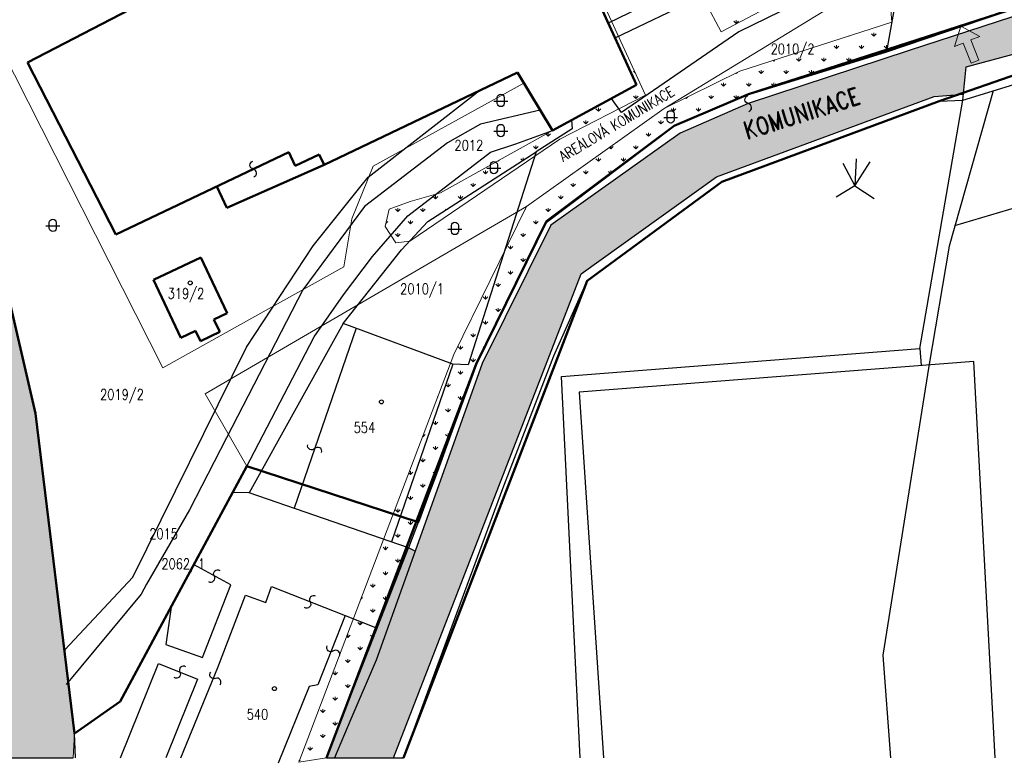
# Model space of a CAD drawing. Header units: millimetres. Extents: x -156521 to 298750130, y -256155368 to 337239.
# Tile 46 of 74: x 40977 to 182126, y 12481 to 119086. Entities that reach past the tile are written whole.
import ezdxf
from ezdxf.lldxf.tags import DXFTag

# ---------------------------------------------------------------- set-up
doc = ezdxf.new("R2010")
doc.units = ezdxf.units.MM
doc.layers.add('IN_C_TENKA', color=7, linetype='Continuous', lineweight=18)
doc.layers.add('IN_SRAFY', color=8, linetype='Continuous', lineweight=9)
for name, color, linetype in [('IN_HELP', 6, 'Continuous'), ('IN_TEXT', 7, 'Continuous'), ('KATASTR', 116, 'Continuous')]:
    doc.layers.add(name, color=color, linetype=linetype)
doc.styles.add('Koty', font='romand.shx', dxfattribs={"width": 0.8})
tags = doc.linetypes.add('DOT2', pattern=[0.875, 0.125, -0.75]).pattern_tags.tags
tags[6:7] = [DXFTag(74, 4), DXFTag(75, 0), DXFTag(340, '0'), DXFTag(46, 0.0), DXFTag(50, 0.0), DXFTag(44, 0.0), DXFTag(45, 0.0)]
tags[4:5] = [DXFTag(74, 4), DXFTag(75, 0), DXFTag(340, '0'), DXFTag(46, 0.0), DXFTag(50, 0.0), DXFTag(44, 0.0), DXFTag(45, 0.0)]

msp = doc.modelspace()

# ---------------------------------------------------------------- hatches: boundary and pattern name
at = {"layer": 'IN_SRAFY', "transparency": 33554687}
h = msp.add_hatch(dxfattribs=at)
h.set_pattern_fill('DOTS', color=134, scale=300, style=0, pattern_type=2)
h.paths.add_polyline_path([(30648.69273, 13253.84034), (48662.39244, 13253.84034), (48821.14927, 16730.96482), (46488.32828, 35951.43817), (32476.13051, 35951.43817), (30928.64432, 16730.96482)])
h.paths.add_polyline_path([(32476.13051, 35951.43817), (32580.43594, 35951.43817), (32576.87888, 35974.02797), (27938.76792, 65429.27741), (27565.53844, 65429.27741), (32477.94927, 35974.02797)])
h.paths.add_polyline_path([(32580.43594, 35951.43817), (46488.32828, 35951.43817), (46488.32828, 35951.43817), (43248.17402, 62647.57089), (42601.02755, 65429.27741), (27938.76792, 65429.27741), (28376.78368, 62647.57089), (32580.43594, 35951.43817)])
h.paths.add_polyline_path([(27565.53844, 65429.27741), (42601.02755, 65429.27741), (42349.66543, 66509.73702), (37817.83612, 85989.43698), (37774.55011, 86175.49836), (36541.83539, 91474.22239), (34207.28369, 101509.1031), (33271.16896, 103411.82509), (25530.68316, 119144.93131), (6247.92918, 119144.93131), (15188.60333, 103411.82509), (15779.4893, 101509.1031), (18895.79855, 91474.22239), (20541.30518, 86175.49836), (20444.86711, 85989.43698), (27385.34437, 66509.73702)])
h.paths.add_polyline_path([(6247.92918, 119144.93131), (6247.92918, 119144.93131), (6247.92918, 119144.93131), (6247.92918, 119144.93131), (6247.92918, 119144.93131)])
h.paths.add_polyline_path([(6247.92918, 119144.93131), (25530.68316, 119144.93131), (24384.2219, 121475.19807), (23112.91636, 124059.22), (21953.67491, 128146.63058), (18088.85052, 141773.75209), (17047.89775, 145444.0844), (17285.42414, 146539.20026), (14879.96976, 146539.20026), (11408.15026, 145444.0844), (-227.81611, 141773.75209), (1639.40668, 128146.63058), (3732.00309, 124059.22), (5054.92256, 121475.19807)])
h.paths.add_polyline_path([(-33095.34079, 139676.4653), (-23210.14456, 141699.82531), (-11799.70758, 143500.30011), (-10882.05616, 143689.82575), (-33095.34079, 143689.82575), (-33095.34079, 143500.30011), (-33095.34079, 141699.82531)])
h.paths.add_polyline_path([(-227.81611, 141773.75209), (446.82475, 141986.55402), (1760.40012, 142400.89504), (4583.23632, 143291.30213), (-3182.7729, 143291.30213), (-1448.98198, 142400.89504), (-256.97477, 141986.55402)])
h.paths.add_polyline_path([(-1448.98198, 142400.89504), (-2724.67404, 143056.0405), (-3333.75343, 143056.0405)])
h.paths.add_polyline_path([(-3333.75343, 143056.0405), (-2724.67404, 143056.0405), (-3182.7729, 143291.30213), (-3704.2997, 143559.13786), (-3718.46738, 143566.41383), (-3732.64267, 143573.6937), (-3746.82447, 143580.97692), (-3761.01171, 143588.26292), (-3775.20329, 143595.55116), (-3789.39813, 143602.84108), (-3803.59514, 143610.13211), (-3817.79325, 143617.4237), (-3831.85513, 143624.64533), (-3845.91596, 143631.86643), (-3859.97468, 143639.08643), (-3860.16866, 143639.18605), (-4782.85757, 143639.18605), (-4782.86059, 143639.08643), (-4783.01703, 143631.86643), (-4783.11089, 143624.64533), (-4783.14218, 143617.4237), (-4783.11028, 143610.13211), (-4783.01459, 143602.84108), (-4782.85511, 143595.55116), (-4782.63186, 143588.26292), (-4782.34485, 143580.97692), (-4781.99411, 143573.6937), (-4781.57966, 143566.41383), (-4781.10153, 143559.13786), (-4010.57166, 143291.30213)])
h.paths.add_polyline_path([(-3182.7729, 143291.30213), (4583.23632, 143291.30213), (5749.17618, 143659.07448), (-3898.89519, 143659.07448)])
h.paths.add_polyline_path([(-4782.85757, 143639.18605), (-3967.69578, 143639.18605), (-3970.83005, 143646.30481), (-3974.00722, 143653.52103), (-3977.18321, 143660.73453), (-3980.35776, 143667.94478), (-3982.68507, 143673.23071), (-4781.26548, 143673.23071), (-4781.60949, 143667.94478), (-4782.01603, 143660.73453), (-4782.36008, 143653.52103), (-4782.64161, 143646.30481)])
h.paths.add_polyline_path([(-3967.69578, 143639.18605), (-3860.16866, 143639.18605), (-3898.89519, 143659.07448)])
h.paths.add_polyline_path([(-3898.89519, 143659.07448), (5749.17618, 143659.07448), (5793.62457, 143673.09484), (5794.05533, 143673.23071), (-3982.68507, 143673.23071), (-3926.19547, 143673.09484)])
h.paths.add_polyline_path([(-4781.26548, 143673.23071), (5794.05533, 143673.23071), (5800.14392, 143675.15123), (5802.7064, 143675.95952), (5846.6662, 143689.82575), (-5157.07423, 143689.82575), (-5117.1828, 143675.95952), (-4781.14049, 143675.15123)])
h.paths.add_polyline_path([(-10602.85246, 143689.15419), (-10598.59642, 143689.82575), (-10882.05616, 143689.82575)])
h.paths.add_polyline_path([(-33095.34079, 143689.82575), (-10598.59642, 143689.82575), (-6856.01163, 144280.37541), (-33095.34079, 144280.37541)])
h.paths.add_polyline_path([(-5157.07423, 143689.82575), (-4779.12238, 143689.82575), (-4765.85852, 143786.27312), (-4735.79314, 143894.33645), (-4691.48896, 143997.38377), (-4633.7485, 144093.54848), (-4563.61767, 144181.08863), (-4482.36683, 144258.41852), (-4451.99716, 144280.37541), (-6856.01163, 144280.37541), (-6792.84442, 144258.41852), (-6570.376, 144181.08863), (-6318.53394, 144093.54848), (-6041.88014, 143997.38377), (-5745.4259, 143894.33645), (-5434.54122, 143786.27312)])
h.paths.add_polyline_path([(-4779.12238, 143689.82575), (5846.6662, 143689.82575), (6152.43096, 143786.27312), (6429.37869, 143873.63073), (-4741.55389, 143873.63073), (-4765.85852, 143786.27312)])
h.paths.add_polyline_path([(-4741.55389, 143873.63073), (-3156.67484, 143873.63073), (-3165.86244, 143894.33645), (-3211.58686, 143997.38377), (-3227.62441, 144033.52695), (-3271.19468, 144093.54848), (-3330.38738, 144175.09113), (-3337.05405, 144181.08863), (-3423.012, 144258.41852), (-3460.43639, 144292.08642), (-3516.11409, 144324.1374), (-3534.49931, 144334.72088), (-4371.68761, 144334.72088), (-4391.46776, 144324.1374), (-4435.79907, 144292.08642), (-4482.36683, 144258.41852), (-4563.61767, 144181.08863), (-4568.42243, 144175.09113), (-4633.7485, 144093.54848), (-4669.7874, 144033.52695), (-4691.48896, 143997.38377), (-4735.79314, 143894.33645)])
h.paths.add_polyline_path([(-3156.67484, 143873.63073), (6429.37869, 143873.63073), (6936.29386, 144033.52695), (7385.09136, 144175.09113), (7755.99873, 144292.08642), (8032.6751, 144379.35844), (8202.93108, 144433.06227), (8259.26578, 144450.83192), (-3952.55031, 144450.83192), (-3778.52479, 144433.06227), (-3612.04193, 144379.35844), (-3460.43639, 144292.08642), (-3330.38738, 144175.09113), (-3227.62441, 144033.52695)])
h.paths.add_polyline_path([(-33095.34079, 144280.37541), (-4451.99716, 144280.37541), (-4391.46776, 144324.1374), (-4371.68761, 144334.72088), (-33095.34079, 144334.72088), (-33095.34079, 144324.1374)])
h.paths.add_polyline_path([(-33095.34079, 144334.72088), (-3534.49931, 144334.72088), (-3608.04018, 144377.05482), (-33095.34079, 144377.05482)])
h.paths.add_polyline_path([(-33095.34079, 144377.05482), (-4292.56702, 144377.05482), (-4807.08843, 145545.66945), (-6399.91658, 149163.4047), (-33095.34079, 149163.4047), (-33095.34079, 145545.66945)])
h.paths.add_polyline_path([(-4292.56702, 144377.05482), (-3608.04018, 144377.05482), (-3612.04193, 144379.35844), (-3778.52479, 144433.06227), (-3952.55031, 144450.83192), (-4325.04984, 144450.83192), (-4317.22616, 144433.06227), (-4293.58126, 144379.35844)])
h.paths.add_polyline_path([(-4325.04984, 144450.83192), (8259.26578, 144450.83192), (16667.27044, 147102.96843), (-5492.74105, 147102.96843)])
h.paths.add_polyline_path([(14879.96976, 146539.20026), (17285.42414, 146539.20026), (17180.18793, 146569.38351), (17079.81609, 146613.10057), (16986.04064, 146669.59705), (16967.02712, 146684.77505), (16900.47978, 146737.89806), (16858.32988, 146781.74634), (16824.60996, 146816.82497), (16759.74039, 146905.01582), (16706.99046, 147000.94878), (16667.27044, 147102.96843), (16343.84001, 147000.94878), (16039.70605, 146905.01582), (15760.11671, 146816.82497), (15648.90777, 146781.74634), (15509.89661, 146737.89806), (15341.48203, 146684.77505), (15293.36358, 146669.59705), (15114.25413, 146613.10057), (14975.65898, 146569.38351)])
h.paths.add_polyline_path([(-5492.74105, 147102.96843), (16667.27044, 147102.96843), (16658.27693, 147133.50086), (16650.45584, 147164.35444), (16643.8186, 147195.48417), (16638.37488, 147226.84463), (16634.13261, 147258.39009), (16631.09799, 147290.07453), (16629.27545, 147321.85174), (16628.66764, 147353.67537), (16635.54948, 147415.12657), (16649.31316, 147538.02896), (16657.84076, 147562.55885), (-5695.091, 147562.55885), (-5684.2909, 147538.02896), (-5630.17904, 147415.12657), (-5603.12311, 147353.67537), (-5589.1117, 147321.85174), (-5575.12073, 147290.07453), (-5561.1706, 147258.39009), (-5547.28167, 147226.84463), (-5533.47418, 147195.48417), (-5519.76828, 147164.35444), (-5506.18397, 147133.50086)])
h.paths.add_polyline_path([(-5695.091, 147562.55885), (12662.32145, 147562.55885), (12363.21752, 147579.18859), (12089.31592, 147700.50479), (11876.00487, 147910.83335), (11750.84425, 148182.99971), (11737.46458, 148308.49184), (11725.46653, 148421.02533), (11768.79316, 148656.44629), (11877.24984, 148869.84118), (12041.88926, 149043.60563), (12249.12923, 149163.4047), (-6399.91658, 149163.4047), (-6347.17106, 149043.60563), (-6270.66548, 148869.84118), (-6176.7113, 148656.44629), (-6073.0594, 148421.02533), (-6023.51279, 148308.49184), (-5968.26071, 148182.99971), (-5848.43042, 147910.83335), (-5755.82629, 147700.50479), (-5702.4128, 147579.18859)])
h.paths.add_polyline_path([(12662.32145, 147562.55885), (16657.84076, 147562.55885), (16689.19985, 147652.76414), (16710.22683, 147713.24884), (16788.12001, 147838.1499), (16808.39073, 147870.65383), (16938.94137, 148002.44538), (17083.90142, 148094.7642), (17095.41068, 148102.09395), (17270.04647, 148164.66249), (17454.1965, 148187.05108), (13354.71613, 148187.05108), (13350.6258, 148164.66249), (13339.19471, 148102.09395), (13337.85558, 148094.7642), (13282.2515, 148002.44538), (13202.87281, 147870.65383), (13183.29553, 147838.1499), (13024.75723, 147713.24884), (12947.98334, 147652.76414)])
h.paths.add_polyline_path([(17638.73714, 148168.15048), (17642.83661, 148187.05108), (17454.1965, 148187.05108)])
h.paths.add_polyline_path([(13354.71613, 148187.05108), (17642.83661, 148187.05108), (17656.00662, 148247.77146), (17686.73666, 148389.45235), (17711.20386, 148502.25843), (17735.22073, 148612.98825), (17758.34523, 148719.60379), (17780.15173, 148820.14273), (17800.23889, 148912.7546), (17818.23698, 148995.73484), (17833.81475, 149067.55614), (17846.68547, 149126.89662), (12946.55072, 149126.89662), (13042.79387, 149067.55614), (13130.11932, 148995.73484), (13206.91982, 148912.7546), (13271.7818, 148820.14273), (13323.51146, 148719.60379), (13361.15667, 148612.98825), (13384.02457, 148502.25843), (13391.69426, 148389.45235), (13365.80957, 148247.77146)])
h.paths.add_polyline_path([(12946.55072, 149126.89662), (17846.68547, 149126.89662), (17864.02529, 149206.84191), (17866.73941, 149219.35537), (12481.87319, 149219.35537), (12720.92055, 149206.84191)])
h.paths.add_polyline_path([(-33095.34079, 149163.4047), (12249.12923, 149163.4047), (12481.87319, 149219.35537), (-33095.34079, 149219.35537)])
h.paths.add_polyline_path([(-33095.34079, 149219.35537), (17866.73941, 149219.35537), (17876.26353, 149263.26634), (18813.03779, 150097.50903), (-33095.34079, 150097.50903), (-33095.34079, 149263.26634)])
h.paths.add_polyline_path([(-33095.34079, 150097.50903), (-7196.80711, 150097.50903), (-7377.47578, 150126.90501), (-7547.3696, 150195.03268), (-7698.29317, 150298.60568), (-7822.96619, 150432.62781), (-7915.37461, 150590.63405), (-7971.06082, 150765.00244), (-7967.70659, 151110.48344), (-7824.52947, 151424.91736), (-7566.13554, 151654.26632), (-7236.93176, 151759.11499), (-33095.34079, 151759.11499), (-33095.34079, 151654.26632), (-33095.34079, 151424.91736), (-33095.34079, 151110.48344), (-33095.34079, 150765.00244), (-33095.34079, 150590.63405), (-33095.34079, 150432.62781), (-33095.34079, 150298.60568), (-33095.34079, 150195.03268), (-33095.34079, 150126.90501)])
h.paths.add_polyline_path([(-7196.80711, 150097.50903), (18813.03779, 150097.50903), (18825.1132, 150108.26277), (18881.69036, 150158.64746), (-6838.10527, 150158.64746), (-7014.07877, 150108.26277)])
h.paths.add_polyline_path([(-6838.10527, 150158.64746), (18881.69036, 150158.64746), (18943.35649, 150213.56412), (19022.5455, 150284.08577), (19117.53215, 150368.67596), (19226.24699, 150465.49178), (19346.32149, 150572.42391), (19475.13963, 150687.14268), (19609.89488, 150807.14873), (19747.65139, 150929.82755), (20083.01703, 151228.48684), (20127.18585, 151267.82131), (20441.49443, 151547.72828), (20636.56082, 151721.44431), (20678.86137, 151759.11499), (-7236.93176, 151759.11499), (-6893.4943, 151721.44431), (-6594.84549, 151547.72828), (-6392.3104, 151267.82131), (-6383.97621, 151228.48684), (-6320.69622, 150929.82755), (-6329.77486, 150807.14873), (-6356.81299, 150687.14268), (-6401.22154, 150572.42391), (-6462.03299, 150465.49178), (-6537.92246, 150368.67596), (-6627.23659, 150284.08577), (-6728.0295, 150213.56412)])
h.paths.add_polyline_path([(-33095.34079, 151759.11499), (20678.86137, 151759.11499), (31136.76771, 161072.38536), (34770.31838, 163974.22941), (-33095.34079, 163974.22941), (-33095.34079, 161072.38536)])
h.paths.add_polyline_path([(-33095.34079, 163974.22941), (21851.84377, 163974.22941), (21636.72634, 164001.2482), (21435.85701, 164082.83889), (-33095.34079, 164082.83889), (-33095.34079, 164001.2482)])
h.paths.add_polyline_path([(21851.84377, 163974.22941), (34770.31838, 163974.22941), (34807.10861, 164003.611), (34912.03094, 164087.40459), (35034.45554, 164185.17592), (22393.18745, 164185.17592), (22266.61164, 164087.40459), (22066.65124, 164003.611)])
h.paths.add_polyline_path([(-33095.34079, 164082.83889), (21435.85701, 164082.83889), (21344.16364, 164143.19944), (21261.19917, 164215.08802), (21188.40305, 164297.25732), (21127.0383, 164388.28171), (21078.16962, 164486.58187), (21042.6449, 164590.45229), (21021.08048, 164698.09079), (21013.85053, 164807.62982), (21051.41486, 165055.02045), (21160.72159, 165280.10987), (21331.91718, 165462.6072), (21549.56906, 165586.06108), (21794.05685, 165639.34268), (-33095.34079, 165639.34268), (-33095.34079, 165586.06108), (-33095.34079, 165462.6072), (-33095.34079, 165280.10987), (-33095.34079, 165055.02045), (-33095.34079, 164807.62982), (-33095.34079, 164698.09079), (-33095.34079, 164590.45229), (-33095.34079, 164486.58187), (-33095.34079, 164388.28171), (-33095.34079, 164297.25732), (-33095.34079, 164215.08802), (-33095.34079, 164143.19944)])
h.paths.add_polyline_path([(22393.18745, 164185.17592), (25886.97325, 164185.17592), (25675.87178, 164203.43226), (25629.38411, 164219.93943), (25476.19695, 164274.3342), (22479.73368, 164274.3342), (22438.19265, 164219.93943), (22416.8223, 164203.43226)])
h.paths.add_polyline_path([(25886.97325, 164185.17592), (35034.45554, 164185.17592), (35078.99378, 164220.74526), (35188.05104, 164307.84111), (35354.57791, 164440.83362), (35567.81019, 164611.12623), (35813.96465, 164807.71131), (36077.12998, 165017.8817), (36174.76483, 165095.85532), (36271.54317, 165173.14491), (36366.616, 165249.07244), (36459.14929, 165322.97182), (36548.33127, 165394.19477), (36633.37959, 165462.11648), (36713.54815, 165526.14109), (36788.13367, 165585.70694), (26462.689, 165585.70694), (26513.13856, 165526.14109), (26557.79389, 165462.11648), (26596.26325, 165394.19477), (26628.20915, 165322.97182), (26653.35135, 165249.07244), (26671.46928, 165173.14491), (26682.40401, 165095.85532), (26686.05961, 165017.8817), (26659.12392, 164807.71131), (26580.05793, 164611.12623), (26453.97244, 164440.83362), (26289.01755, 164307.84111), (26095.85586, 164220.74526)])
h.paths.add_polyline_path([(22479.73368, 164274.3342), (25476.19695, 164274.3342), (25377.65166, 164333.07733), (25303.77757, 164392.24623), (25288.10731, 164404.7972), (25209.26073, 164488.13475), (25142.60603, 164581.51076), (25136.7685, 164592.66412), (25089.40628, 164683.15581), (25050.6696, 164791.14377), (25047.21343, 164807.62982), (25031.28084, 164883.62878), (25027.13002, 164903.42831), (25023.29639, 164958.99443), (25019.23362, 165017.8817), (25021.52569, 165033.09877), (25032.40468, 165105.32429), (25042.91, 165175.06912), (25052.95414, 165241.75208), (25056.21153, 165263.37787), (25076.15275, 165304.81751), (25104.50686, 165363.73989), (22468.00407, 165363.73989), (22516.12946, 165304.81751), (22544.08976, 165263.37787), (22558.68119, 165241.75208), (22595.3047, 165175.06912), (22625.69479, 165105.32429), (22649.59823, 165033.09877), (22653.13381, 165017.8817), (22666.81584, 164958.99443), (22674.47498, 164903.42831), (22677.20412, 164883.62878), (22680.67653, 164807.62982), (22678.51378, 164791.14377), (22664.34721, 164683.15581), (22652.47591, 164592.66412), (22647.87398, 164581.51076), (22609.34659, 164488.13475), (22574.96112, 164404.7972), (22569.78253, 164392.24623), (22524.59552, 164333.07733)])
h.paths.add_polyline_path([(22468.00407, 165363.73989), (25104.50686, 165363.73989), (25163.86388, 165487.08908), (25197.09149, 165522.93526), (25284.88626, 165617.64887), (25304.99534, 165639.34268), (21794.05685, 165639.34268), (22043.34099, 165617.64887), (22274.94958, 165522.93526), (22318.41984, 165487.08908)])
h.paths.add_polyline_path([(26462.689, 165585.70694), (36788.13367, 165585.70694), (36981.59687, 165740.21147), (37094.79904, 165830.61754), (37117.69479, 165848.90266), (25789.54843, 165848.90266), (26037.13961, 165830.61754), (26268.35916, 165740.21147)])
h.paths.add_polyline_path([(-33095.34079, 165639.34268), (25304.99534, 165639.34268), (25332.63779, 165669.16354), (25547.55649, 165793.44423), (25789.54843, 165848.90266), (-33095.34079, 165848.90266), (-33095.34079, 165793.44423), (-33095.34079, 165669.16354)])
h.paths.add_polyline_path([(-33095.34079, 165848.90266), (37117.69479, 165848.90266), (44182.18718, 171490.7822), (-33095.34079, 171490.7822)])
h.paths.add_polyline_path([(-33095.34079, 171490.7822), (30324.81588, 171490.7822), (30062.29315, 171504.3052), (29817.04113, 171598.92286), (29613.45909, 171765.222), (-33095.34079, 171765.222), (-33095.34079, 171598.92286), (-33095.34079, 171504.3052)])
h.paths.add_polyline_path([(30324.81588, 171490.7822), (44182.18718, 171490.7822), (44268.48178, 171559.69922), (44449.41869, 171704.19994), (44706.99714, 171909.9085), (44911.80537, 172073.47346), (31022.43789, 172073.47346), (30961.74509, 171909.9085), (30798.08373, 171704.19994), (30578.49185, 171559.69922)])
h.paths.add_polyline_path([(-33095.34079, 171765.222), (29613.45909, 171765.222), (29565.7022, 171824.03542), (29523.48353, 171886.94266), (29487.15194, 171953.42388), (29457.00766, 172022.92971), (29433.29981, 172094.88578), (29416.22428, 172168.69746), (29405.9222, 172243.75481), (29402.47869, 172319.43756), (29413.00475, 172451.47666), (29444.31706, 172580.18042), (29495.62465, 172702.29779), (29565.6315, 172814.74405), (29652.56922, 172914.67879), (29754.24174, 172999.57766), (29868.08081, 173067.2961), (29991.21083, 173116.12352), (28961.62136, 176272.74067), (28081.74026, 178970.36709), (27421.36033, 180995.02512), (26916.81256, 182541.91755), (26642.37114, 183383.32717), (24642.2802, 189515.40362), (23166.99507, 194038.47856), (7002.62468, 189515.40362), (-15603.96404, 183383.32717), (-19568.5934, 182541.91755), (-23454.8712, 180995.02512), (-33095.34079, 178970.36709), (-33095.34079, 176272.74067), (-33095.34079, 173116.12352), (-33095.34079, 173067.2961), (-33095.34079, 172999.57766), (-33095.34079, 172914.67879), (-33095.34079, 172814.74405), (-33095.34079, 172702.29779), (-33095.34079, 172580.18042), (-33095.34079, 172451.47666), (-33095.34079, 172319.43756), (-33095.34079, 172243.75481), (-33095.34079, 172168.69746), (-33095.34079, 172094.88578), (-33095.34079, 172022.92971), (-33095.34079, 171953.42388), (-33095.34079, 171886.94266), (-33095.34079, 171824.03542)])
h.paths.add_polyline_path([(31022.43789, 172073.47346), (34388.71786, 172073.47346), (34141.12668, 172091.75857), (33975.90507, 172156.35967), (33909.90713, 172182.16464), (33715.57728, 172336.66917), (33674.62515, 172384.12593), (33648.81116, 172419.03489), (31063.33207, 172419.03489), (31061.98473, 172384.12593), (31060.15308, 172336.66917), (31054.18982, 172182.16464), (31053.19385, 172156.35967), (31029.22281, 172091.75857)])
h.paths.add_polyline_path([(34388.71786, 172073.47346), (44911.80537, 172073.47346), (44981.24778, 172128.93189), (45136.86612, 172253.21258), (45364.85107, 172435.28703), (45644.97158, 172658.99825), (45952.37018, 172904.49442), (46001.54343, 172943.76541), (46050.60745, 172982.94915), (46099.45321, 173021.9586), (46147.97223, 173060.70709), (46196.05669, 173099.10854), (46243.59978, 173137.07763), (46290.49588, 173174.53002), (46336.6408, 173211.38251), (35100.47251, 173211.38251), (35114.07258, 173174.53002), (35125.92103, 173137.07763), (35135.99154, 173099.10854), (35144.26173, 173060.70709), (35150.71324, 173021.9586), (35155.33172, 172982.94915), (35158.10692, 172943.76541), (35159.03267, 172904.49442), (35122.05476, 172658.99825), (35014.4024, 172435.28703), (34845.6285, 172253.21258), (34630.7098, 172128.93189)])
h.paths.add_polyline_path([(31063.33207, 172419.03489), (33648.81116, 172419.03489), (33637.35569, 172434.52642), (33603.97974, 172487.58551), (33574.68611, 172543.00305), (33549.6405, 172600.46555), (33528.9846, 172659.64794), (33512.83527, 172720.21543), (33501.28386, 172781.82538), (33087.26504, 172720.21543), (32680.25159, 172659.64794), (32282.54599, 172600.46555), (31896.39804, 172543.00305), (31523.9922, 172487.58551), (31167.43515, 172434.52642)])
h.paths.add_polyline_path([(35100.47251, 173211.38251), (46336.6408, 173211.38251), (46514.4067, 173353.35078), (46671.59413, 173478.88458), (46802.44783, 173583.3876), (46902.1767, 173663.03356), (46967.12926, 173714.90629), (46994.92733, 173737.10652), (34362.14796, 173737.10652), (34520.06715, 173714.90629), (34670.86682, 173663.03356), (34809.02558, 173583.3876), (34929.48486, 173478.88458), (35027.83416, 173353.35078)])
h.paths.add_polyline_path([(34048.12826, 173690.3543), (34202.89132, 173728.8214), (34362.14796, 173737.10652), (34031.6198, 173737.10652), (34034.54532, 173728.8214)])
h.paths.add_polyline_path([(34031.6198, 173737.10652), (46994.92733, 173737.10652), (53344.92755, 178808.37482), (53592.41675, 178970.36709), (32183.72696, 178970.36709), (32240.92731, 178808.37482)])
h.paths.add_polyline_path([(32183.72696, 178970.36709), (49205.57792, 178970.36709), (51015.29101, 179738.91531), (57182.17309, 182937.84757), (30782.78797, 182937.84757), (31912.34839, 179738.91531)])
h.paths.add_polyline_path([(49205.57792, 178970.36709), (53592.41675, 178970.36709), (54766.59247, 179738.91531), (59653.87016, 182937.84757), (57182.17309, 182937.84757), (51015.29101, 179738.91531)])
h.paths.add_polyline_path([(30782.78797, 182937.84757), (59653.87016, 182937.84757), (65681.64135, 186883.2816), (73524.80327, 191023.09527), (27927.84293, 191023.09527), (29389.63371, 186883.2816)])
h.paths.add_polyline_path([(27927.84293, 191023.09527), (71269.9504, 191023.09527), (77523.72853, 195064.10437), (82049.89426, 197988.7807), (84179.81444, 199197.62756), (84890.02401, 199600.71055), (40633.24553, 199600.71055), (39943.65433, 199197.62756), (36012.33921, 197988.7807), (26500.94059, 195064.10437)])
h.paths.add_polyline_path([(71269.9504, 191023.09527), (73524.80327, 191023.09527), (86721.77378, 197988.7807), (89775.68582, 199600.71055), (84890.02401, 199600.71055), (82049.89426, 197988.7807)])
h.paths.add_polyline_path([(40633.24553, 199600.71055), (89775.68582, 199600.71055), (107340.06076, 208871.61941), (117444.66304, 214205.07687), (123277.83563, 217283.96876), (71189.22139, 217283.96876), (65618.28001, 214205.07687), (56493.84312, 208871.61941)])
h.paths.add_polyline_path([(71189.22139, 217283.96876), (116294.23786, 217283.96876), (129431.373, 223682.77223), (134233.91785, 225985.11636), (152559.36046, 234770.34934), (163764.55942, 239183.31942), (182274.67045, 245437.9122), (182274.67045, 245437.9122), (121152.80379, 245437.9122), (121152.80379, 245437.9122), (110150.24398, 239183.31942), (102387.31379, 234770.34934), (86933.06207, 225985.11636), (82767.20477, 223682.77223)])
h.paths.add_polyline_path([(116294.23786, 217283.96876), (123277.83563, 217283.96876), (135325.29338, 223642.9131), (135400.80923, 223682.77223), (138800.67528, 225477.3051), (137749.3055, 227670.39623), (133174.65554, 225477.3051), (129431.373, 223682.77223), (129349.53978, 223642.9131)])
h.paths.add_polyline_path([(364756.41583, 237028.65852), (364756.41583, 238630.75923), (364756.41583, 239183.31942), (364756.41583, 240147.93232), (364756.41583, 240741.89786), (364756.41583, 240970.36744), (364756.41583, 241989.973), (364756.41583, 242523.85739), (364756.41583, 243645.35526), (364756.41583, 244189.98019), (274156.46675, 244189.98019), (276521.68208, 243645.35526), (284350.91845, 242523.85739), (287556.31469, 241989.973), (293677.93935, 240970.36744), (296497.56747, 240741.89786), (303827.91741, 240147.93232), (319736.82975, 239183.31942), (328849.94817, 238630.75923)])
h.paths.add_polyline_path([(274156.46675, 244189.98019), (274156.46675, 244189.98019), (274156.46675, 244189.98019)])
h.paths.add_polyline_path([(274156.46675, 244189.98019), (364756.41583, 244189.98019), (364756.41583, 248182.53952), (364756.41583, 249089.98014), (364756.41583, 250603.42063), (364756.41583, 251275.17616), (364756.41583, 251296.84321), (364756.41583, 251353.7192), (221547.47973, 251353.7192), (222527.64438, 251296.84321), (222901.04044, 251275.17616), (237774.6698, 250603.42063), (248372.77268, 249089.98014), (256817.4469, 248182.53952)])
h.paths.add_polyline_path([(121152.80379, 245437.9122), (182274.67045, 245437.9122), (187243.37355, 247080.5264), (193321.72054, 249089.98014), (196132.62511, 250019.24311), (197059.99, 250136.07861), (205655.83229, 251219.03915), (208127.45624, 251443.58719), (214194.17598, 251780.40925), (132172.87432, 251780.40925), (131590.19202, 251443.58719), (131201.73715, 251219.03915), (129328.27929, 250136.07861), (129126.16076, 250019.24311), (127518.59064, 249089.98014), (124042.35417, 247080.5264)])
h.paths.add_polyline_path([(182274.67045, 245437.9122), (182274.67045, 245437.9122), (182274.67045, 245437.9122)])
h.paths.add_polyline_path([(221547.47973, 251353.7192), (364756.41583, 251353.7192), (364756.41583, 251763.56815), (364756.41583, 251780.40925), (214194.17598, 251780.40925), (214484.40479, 251763.56815)])
h.paths.add_polyline_path([(132172.87432, 251780.40925), (364756.41583, 251780.40925), (364756.41583, 262416.95022), (364756.41583, 270716.65169), (167183.68666, 270716.65169), (150573.46287, 262416.95022)])
h.paths.add_polyline_path([(167183.68666, 270716.65169), (314435.79558, 270716.65169), (270483.66823, 274634.10478), (257779.4009, 276713.6204), (240311.03968, 279572.95332), (232854.59748, 280092.83153), (217941.67329, 281132.59073), (199994.1542, 280092.83153), (186728.59985, 279572.95332), (179185.44271, 276713.6204), (175023.70029, 274634.10478)])
h.paths.add_polyline_path([(314435.79558, 270716.65169), (364756.41583, 270716.65169), (364756.41583, 272025.83011), (364756.41583, 273337.07995), (345221.5807, 272025.83011)])
h = msp.add_hatch(dxfattribs=at)
h.set_pattern_fill('DOTS', color=256, scale=200, style=0, pattern_type=2)
h.paths.add_polyline_path([(84946.83872, 13253.84034), (94572.45104, 13253.84034), (106057.64652, 42889.27239), (96531.40918, 42889.27239)])
h.paths.add_polyline_path([(96531.40918, 42889.27239), (97651.62678, 42889.27239), (96722.13296, 43377.17842)])
h.paths.add_polyline_path([(97651.62678, 42889.27239), (106057.64652, 42889.27239), (116484.33056, 69793.41059), (121463.65326, 82641.63594), (131230.84702, 89641.82986), (140878.84142, 96556.59304), (157777.56626, 102811.9968), (157777.56626, 102811.9968), (169244.80037, 107056.82474), (145425.44741, 107056.82474), (135662.50623, 102811.9968), (135662.50623, 102811.9968), (126853.50764, 96556.59304), (117115.98447, 89641.82986), (113637.42258, 82641.63594), (107252.83561, 69793.41059)])
h.paths.add_polyline_path([(145425.44741, 107056.82474), (145425.44741, 107056.82474), (145425.44741, 107056.82474)])
h.paths.add_polyline_path([(145425.44741, 107056.82474), (169244.80037, 107056.82474), (172050.77716, 108095.51364), (175515.51006, 108344.5729), (149319.42434, 108344.5729), (148566.30268, 108095.51364)])
h.paths.add_polyline_path([(149319.42434, 108344.5729), (175515.51006, 108344.5729), (176285.57837, 108612.21484), (176646.74792, 112342.01754), (185391.77035, 114677.98658), (188562.74567, 115525.01702), (211702.19603, 120464.83847), (216954.45944, 122199.84809), (216954.45944, 122199.84809), (216954.45944, 122199.84809), (240608.03764, 130013.4672), (248746.58036, 133928.68442), (251434.11588, 135221.57993), (269725.44931, 144021.01076), (271371.99438, 144813.11592), (273544.2458, 145935.38447), (280874.16485, 149722.30232), (264179.9855, 149722.30232), (257137.47597, 145935.38447), (255050.39953, 144813.11592), (253577.32609, 144021.01076), (234637.33262, 135221.57993), (231174.69417, 133928.68442), (217926.13035, 130013.4672), (191485.90354, 122199.84809), (191485.90354, 122199.84809), (191485.90354, 122199.84809), (186177.19084, 120464.83847), (171062.52375, 115525.01702), (168470.81406, 114677.98658), (161407.1584, 112342.01754), (150128.73751, 108612.21484)])
h.paths.add_polyline_path([(264179.9855, 149722.30232), (265883.58361, 149722.30232), (265499.1015, 150431.62105)])
h.paths.add_polyline_path([(265883.58361, 149722.30232), (280874.16485, 149722.30232), (282247.11486, 150431.62105), (283620.06487, 151140.93978), (283899.82315, 151285.47366), (314772.0807, 167235.26822), (296215.67813, 167235.26822), (265381.26532, 151285.47366), (265114.61939, 151140.93978), (265499.1015, 150431.62105)])
h.paths.add_polyline_path([(314772.0807, 167235.26822), (314772.0807, 167235.26822), (314772.0807, 167235.26822)])
h.paths.add_polyline_path([(296215.67813, 167235.26822), (314772.0807, 167235.26822), (315663.37572, 167448.95458), (327612.8868, 170313.8281), (334801.81829, 170634.79776), (302331.34725, 170634.79776), (301756.82086, 170313.8281), (296628.78022, 167448.95458)])
h.paths.add_polyline_path([(364756.41583, 168994.4364), (364756.41583, 169786.47764), (364756.41583, 170218.52846), (347970.21675, 170218.52846), (354226.51683, 169786.47764)])
h.paths.add_polyline_path([(347970.21675, 170218.52846), (347970.21675, 170218.52846), (347970.21675, 170218.52846)])
h.paths.add_polyline_path([(347970.21675, 170218.52846), (364756.41583, 170218.52846), (364756.41583, 170634.79776), (334801.81829, 170634.79776)])
h.paths.add_polyline_path([(302331.34725, 170634.79776), (364756.41583, 170634.79776), (364756.41583, 174021.50729), (308393.45922, 174021.50729)])
h.paths.add_polyline_path([(308393.45922, 174021.50729), (313769.98437, 174021.50729), (317502.6213, 175714.86206), (317564.85637, 175726.17017), (323892.94532, 176875.98383), (327960.43396, 177615.04646), (318115.7199, 177615.04646), (315505.56495, 176875.98383), (311444.7564, 175726.17017), (311424.51521, 175714.86206)])
h.paths.add_polyline_path([(313769.98437, 174021.50729), (364756.41583, 174021.50729), (364756.41583, 175714.86206), (364756.41583, 176875.98383), (364756.41583, 177546.61644), (327583.82403, 177546.61644), (323892.94532, 176875.98383), (317502.6213, 175714.86206)])
h.paths.add_polyline_path([(327583.82403, 177546.61644), (330368.58273, 177546.61644), (330368.58273, 177615.04646), (327960.43396, 177615.04646)])
h.paths.add_polyline_path([(338947.15416, 177546.61644), (364756.41583, 177546.61644), (364756.41583, 177615.04646), (364756.41583, 179397.61149), (339473.76445, 180582.33073), (338947.15416, 180582.33073), (338947.15416, 179397.61149), (338947.15416, 177615.04646)])
h.paths.add_polyline_path([(318115.7199, 177615.04646), (330368.58273, 177615.04646), (330368.58273, 178838.83507), (330368.58273, 180088.98614), (322437.78653, 178838.83507)])
h.paths.add_polyline_path([(333498.2968, 180582.33073), (339473.76445, 180582.33073), (334867.56824, 180798.17238)])
h = msp.add_hatch(dxfattribs=at)
h.set_pattern_fill('GRASS', color=74, scale=100, style=0, pattern_type=2)
h.paths.add_polyline_path([(141516.05392, 117338.39406), (151298.0831, 122507.65276), (154735.31566, 124324.03911), (154576.48188, 124624.60767), (153943.31981, 125822.76978), (152894.8092, 127806.91527), (140787.22396, 127806.91527), (137032.53295, 125822.76978), (137665.69502, 124624.60767), (137824.5288, 124324.03911), (138784.38803, 122507.65276)])
h.paths.add_polyline_path([(140787.22396, 127806.91527), (148588.96258, 127806.91527), (148412.20941, 127840.69735), (148258.67009, 127934.55145), (148148.00962, 128076.45696), (148094.40114, 128248.23892), (148094.40114, 129108.75195), (148140.71653, 129290.31118), (148250.68338, 129442.02196), (148408.82114, 129542.52726), (148592.86803, 129577.6785), (144138.12175, 129577.6785), (144071.60343, 129542.52726), (143881.41255, 129442.02196), (143594.32317, 129290.31118), (143250.75018, 129108.75195), (141622.36127, 128248.23892), (141297.29025, 128076.45696), (141028.75584, 127934.55145), (140851.15135, 127840.69735)])
h.paths.add_polyline_path([(148588.96258, 127806.91527), (152894.8092, 127806.91527), (152878.62998, 127837.53197), (152830.49179, 127928.62611), (152756.56007, 128068.53056), (152666.30382, 128239.32666), (152236.88439, 129051.93706), (152206.86088, 129108.75195), (152110.91692, 129290.31118), (152030.74621, 129442.02196), (151977.63474, 129542.52726), (151959.05926, 129577.6785), (148592.86803, 129577.6785), (148776.91493, 129542.52726), (148935.05269, 129442.02196), (149045.01954, 129290.31118), (149091.33493, 129108.75195), (149091.33493, 129051.93706), (149091.33493, 128239.32666), (149034.66391, 128068.53056), (148921.48415, 127928.62611), (148766.29146, 127837.53197)])
h.paths.add_polyline_path([(144138.12175, 129577.6785), (151959.05926, 129577.6785), (151104.76313, 131194.3029), (150251.7947, 132808.41482), (147197.33547, 131194.3029)])
h = msp.add_hatch(dxfattribs=at)
h.set_pattern_fill('GRASS', color=74, scale=100, style=0, pattern_type=2)
h.paths.add_polyline_path([(80969.4779, 12643.71664), (84946.83872, 13253.84034), (81201.76304, 13253.84034)])
h.paths.add_polyline_path([(81201.76304, 13253.84034), (84946.83872, 13253.84034), (106436.57396, 69699.1078), (102691.49828, 69699.1078)])
h.paths.add_polyline_path([(102691.49828, 69699.1078), (106436.57396, 69699.1078), (107123.10485, 71096.46065), (103223.49581, 71096.46065)])
h.paths.add_polyline_path([(103223.49581, 71096.46065), (107123.10485, 71096.46065), (116405.97998, 89990.66087), (112506.37094, 89990.66087)])
h.paths.add_polyline_path([(112506.37094, 89990.66087), (116405.97998, 89990.66087), (119453.30778, 92284.33006), (113633.26937, 92284.33006)])
h.paths.add_polyline_path([(113633.26937, 92284.33006), (119453.30778, 92284.33006), (134821.84109, 103851.95046), (129850.68593, 103851.95046)])
h.paths.add_polyline_path([(129850.68593, 103851.95046), (134821.84109, 103851.95046), (140642.17652, 106356.94927), (133362.61041, 106356.94927)])
h.paths.add_polyline_path([(133362.61041, 106356.94927), (140642.17652, 106356.94927), (145435.55742, 108419.95984), (137548.30621, 108419.95984)])
h.paths.add_polyline_path([(137548.30621, 108419.95984), (145435.55742, 108419.95984), (155590.32973, 111699.93253), (144203.12813, 111699.93253)])
h.paths.add_polyline_path([(144203.12813, 111699.93253), (155590.32973, 111699.93253), (165285.97078, 114831.60669), (153898.76918, 114831.60669)])
h.paths.add_polyline_path([(153898.76918, 114831.60669), (165285.97078, 114831.60669), (165991.63774, 118737.58089)])
h = msp.add_hatch(dxfattribs=at)
h.set_pattern_fill('GRASS', color=74, scale=100, style=0, pattern_type=2)
h.paths.add_polyline_path([(94901.73073, 87105.45494), (96884.17533, 87341.24541), (97661.23687, 88176.94453), (98838.6035, 89443.15602), (99493.62958, 90147.61081), (102224.17153, 91906.54223), (103972.87668, 93033.00449), (105587.02828, 94072.79147), (105869.89129, 94255.00315), (110125.61157, 96996.40771), (106217.30755, 96996.40771), (101282.99059, 94255.00315), (100640.03465, 94072.79147), (96971.0206, 93033.00449), (93920.76648, 91906.54223), (93525.64133, 90147.61081), (93367.39309, 89443.15602), (94198.46425, 88176.94453), (94746.97091, 87341.24541)])
h.paths.add_polyline_path([(106217.30755, 96996.40771), (108947.23051, 96996.40771), (108770.47734, 97030.18978), (108616.93802, 97124.04388), (108506.27755, 97265.94939), (108452.66907, 97437.73135), (108452.66907, 98238.32838), (107011.65611, 97437.73135), (106702.4618, 97265.94939), (106447.04283, 97124.04388), (106278.11267, 97030.18978)])
h.paths.add_polyline_path([(108947.23051, 96996.40771), (110125.61157, 96996.40771), (110173.14052, 97027.0244), (110314.55386, 97118.11854), (110531.73968, 97258.02299), (110796.8813, 97428.81909), (112146.56565, 98298.24438), (112232.57565, 98353.64939), (112316.92214, 98407.98281), (112398.5526, 98460.56665), (112476.44841, 98510.74474), (112549.63757, 98557.89096), (112617.20679, 98601.41698), (112678.31293, 98640.77968), (112732.19347, 98675.48787), (115013.25485, 100144.87769), (111884.31091, 100144.87769), (109239.52246, 98675.48787), (109283.19645, 98640.77968), (109322.72686, 98601.41698), (109357.62043, 98557.89096), (109387.44174, 98510.74474), (109411.81866, 98460.56665), (109430.44702, 98407.98281), (109443.09436, 98353.64939), (109449.60286, 98298.24438), (109449.60286, 97428.81909), (109392.93184, 97258.02299), (109279.75208, 97118.11854), (109124.55939, 97027.0244)])
h.paths.add_polyline_path([(114816.63876, 99527.65389), (115724.89186, 100144.87769), (115013.25485, 100144.87769)])
h.paths.add_polyline_path([(111884.31091, 100144.87769), (115724.89186, 100144.87769), (118390.97361, 101956.67345), (120799.0496, 103194.87759), (123681.6431, 104677.07301), (126855.62347, 106309.09611), (129760.62728, 107802.81464), (130685.56993, 108278.40919), (130008.23442, 109759.92421), (126944.24656, 116461.69012), (126837.26303, 116695.69188), (126356.24666, 116461.69012), (129417.83615, 109759.92421), (126699.95568, 108278.40919), (125827.46427, 107802.81464), (123087.19611, 106309.09611), (120093.20439, 104677.07301), (117374.0757, 103194.87759), (115145.40366, 101956.67345)])

# ---------------------------------------------------------------- linework, layer by layer
at = {"layer": 'IN_C_TENKA', "color": 152, "transparency": 33554687}
msp.add_lwpolyline([(364756.41583, 236577.5968), (354168.46784, 236192.83112), (321927.76009, 237725.14345), (289827.60232, 240665.74134), (273510.01958, 243071.68455), (253447.4202, 247616.24366), (239901.02049, 249534.31137), (224845.58076, 250481.23913), (207158.06733, 248692.59719), (191365.64374, 245957.02748), (166552.33213, 240125.31177), (135325.29338, 223642.9131), (107340.06076, 208871.61941), (65681.64135, 186883.2816), (53344.92755, 178808.37482), (42329.65385, 169632.74148), (17876.26353, 149263.26634), (17047.89775, 145444.0844), (24384.2219, 121475.19807), (34422.17054, 101072.3298), (43248.17402, 62647.57089), (47461.41507, 28771.1805), (48821.14927, 16730.96482), (48662.39244, 13253.84034)], dxfattribs=at)
at = {"layer": 'IN_C_TENKA', "color": 8, "lineweight": 50, "transparency": 33554687}
for points in [[(84946.83872, 13253.84034), (106436.57396, 69699.1078), (116405.97998, 89990.66087), (134821.84109, 103851.95046), (145435.55742, 108419.95984), (191139.26437, 123182.17276), (230794.25759, 134746.82907), (234231.19872, 136006.30148), (241386.82939, 139345.08549), (265381.26532, 151285.47366), (296628.78022, 167448.95458), (311444.7564, 175726.17017), (322437.78653, 178838.83507), (334867.56824, 180798.17238), (364756.41583, 179397.61149)], [(95997.14034, 13253.84034), (122317.566, 81652.22922), (141633.52262, 95830.36936), (172766.27335, 107389.0589), (185185.07434, 111705.28898), (240608.03764, 130013.4672), (271371.99438, 144813.11592), (314772.0807, 167235.26822), (327612.8868, 170313.8281), (347970.21675, 170218.52846), (364756.41583, 168994.4364)]]:
    msp.add_lwpolyline(points, dxfattribs=at)
at = {"layer": 'IN_C_TENKA', "color": 3, "linetype": 'DOT2', "lineweight": 20, "ltscale": 500, "transparency": 33554687}
for points in [[(150251.7947, 132808.41482), (154735.31566, 124324.03911), (141516.05392, 117338.39406), (137032.53295, 125822.76978), (150251.7947, 132808.41482)], [(133362.61041, 106356.94927), (159935.75841, 122605.08045), (163219.97932, 123420.19027), (165054.21485, 123005.16703), (165746.3813, 121725.50013), (165991.63774, 118737.58089)], [(124213.1347, 122435.36664), (130685.56993, 108278.40919), (118390.97361, 101956.67345), (96884.17533, 87341.24541), (94901.73073, 87105.45494), (93367.39309, 89443.15602), (93920.76648, 91906.54223), (96971.0206, 93033.00449), (101282.99059, 94255.00315), (117374.0757, 103194.87759)], [(165991.63774, 118737.58089), (165285.97078, 114831.60669)], [(113248.20375, 110005.67295), (91656.80653, 98066.37221), (88568.45509, 90556.27907), (87436.04979, 83663.44677), (61493.87812, 69157.63933), (38331.22135, 114938.37218)], [(113633.26937, 92284.33006), (67567.64015, 65454.03065), (73544.29186, 55091.12645)]]:
    msp.add_lwpolyline(points, dxfattribs=at)
at = {"layer": 'IN_C_TENKA', "color": 165, "lineweight": 50, "transparency": 33554687}
msp.add_lwpolyline([(187770.89119, 122199.84809), (165230.95185, 114527.06848), (145435.55742, 108419.95984), (134821.84109, 103851.95046), (116513.38577, 90209.27272), (106436.57396, 69699.1078), (98100.96792, 47039.81483), (73544.29186, 55091.12645), (55395.615, 21319.659), (48821.14927, 16730.96482), (43248.17402, 62647.57089), (34207.28369, 101509.1031)], dxfattribs=at)
at = {"layer": 'IN_C_TENKA', "color": 3, "linetype": 'DOT2', "lineweight": 20, "ltscale": 500, "transparency": 33554687}
msp.add_lwpolyline([(165285.97078, 114831.60669), (145435.55742, 108419.95984), (134821.84109, 103851.95046), (116405.97998, 89990.66087), (106436.57396, 69699.1078), (84946.83872, 13253.84034), (80969.4779, 12643.71664), (103223.49581, 71096.46065), (113633.26937, 92284.33006), (133362.61041, 106356.94927), (144203.12813, 111699.93253), (165991.63774, 118737.58089)], close=True, dxfattribs=at)
at = {"layer": 'IN_C_TENKA', "ltscale": 100, "transparency": 33554687}
msp.add_lwpolyline([(175899.83078, 118158.84208), (174965.52524, 115225.84302), (176235.50697, 115737.33105), (177394.12371, 112860.58322), (177944.44871, 113082.22786), (178494.77371, 113303.87251), (177336.15697, 116180.62034), (178606.13871, 116692.10838)], close=True, dxfattribs=at)
at = {"layer": 'IN_HELP', "transparency": 33554687}
for p, q in [((30648.69273, 13253.84034), (48662.39244, 13253.84034)), ((84946.83872, 13253.84034), (95997.14034, 13253.84034))]:
    msp.add_line(p, q, dxfattribs=at)
at = {"layer": 'KATASTR', "transparency": 33554687}
for p, q in [((126356.24666, 116461.69012), (171172.79849, 138263.75931)), ((125372.50795, 118615.07697), (157109.55306, 134129.74749)), ((167844.29424, 128992.31717), (165230.95185, 114527.06848)), ((153964.00919, 122199.84809), (144054.77719, 117350.65719)), ((187770.89119, 122199.84809), (165230.95185, 114527.06848)), ((191485.90354, 122199.84809), (168470.81406, 114677.98658)), ((176182.16137, 107544.22611), (223550.32289, 122199.84809)), ((144054.77719, 117350.65719), (127227.85362, 105768.31695)), ((168470.81406, 114677.98658), (145425.44741, 107056.82474)), ((165230.95185, 114527.06848), (145435.55742, 108419.95984)), ((176646.74792, 112342.01754), (188562.74567, 115525.01702)), ((176182.16137, 107544.22611), (176646.74792, 112342.01754)), ((90920.3798, 96488.45991), (106879.25522, 108931.00565)), ((180545.63644, 108894.27727), (174206.91555, 86606.32179)), ((127227.85362, 105768.31695), (125827.46427, 107802.81464)), ((145435.55742, 108419.95984), (134821.84109, 103851.95046)), ((140878.84142, 96556.59304), (172050.77716, 108095.51364)), ((141633.52262, 95830.36936), (172766.27335, 107389.0589)), ((170014.7318, 71971.25922), (176182.16137, 107544.22611)), ((172050.77716, 108095.51364), (176264.87788, 108398.44054)), ((172766.27335, 107389.0589), (176182.16137, 107544.22611)), ((115599.09988, 106124.9242), (107012.2591, 104107.02779)), ((145425.44741, 107056.82474), (135662.50623, 102811.9968)), ((120093.20439, 104677.07301), (120154.23208, 103460.65868)), ((107012.2591, 104107.02779), (102301.42464, 101435.06145)), ((112098.19602, 101287.87534), (117374.0757, 103194.87759)), ((120154.23208, 103460.65868), (115013.25485, 100144.87769)), ((134821.84109, 103851.95046), (116513.38577, 90209.27272)), ((135662.50623, 102811.9968), (117115.98447, 89641.82986)), ((43248.17402, 62647.57089), (34207.28369, 101509.1031)), ((102301.42464, 101435.06145), (90405.56325, 92296.82469)), ((108485.2673, 100084.3497), (112098.19602, 101287.87534)), ((96607.54815, 90982.82224), (108485.2673, 100084.3497)), ((99493.62958, 90147.61081), (115013.25485, 100144.87769)), ((115013.25485, 100144.87769), (105285.49652, 69607.17255)), ((160894.10425, 99157.23417), (160694.55348, 95288.44607)), ((158978.41687, 98519.08291), (160694.55348, 95288.44607)), ((160694.55348, 95288.44607), (162888.52424, 98726.37958)), ((175055.56613, 89590.31284), (201957.65028, 97618.02899)), ((89927.12947, 95247.70573), (90920.3798, 96488.45991)), ((121463.65326, 82641.63594), (140878.84142, 96556.59304)), ((83066.87804, 86677.97721), (89927.12947, 95247.70573)), ((122317.566, 81652.22922), (141633.52262, 95830.36936)), ((160694.55348, 95288.44607), (158020.55924, 93653.18738)), ((160694.55348, 95288.44607), (163448.38198, 93453.76589)), ((90405.56325, 92296.82469), (81558.74278, 80380.63063)), ((91574.86661, 85121.22109), (96607.54815, 90982.82224)), ((95714.24122, 86083.02729), (99493.62958, 90147.61081)), ((116513.38577, 90209.27272), (106436.57396, 69699.1078)), ((117115.98447, 89641.82986), (107252.83561, 69793.41059)), ((73483.2955, 72147.16732), (83066.87804, 86677.97721)), ((174206.91555, 86606.32179), (171316.74828, 69414.10603)), ((87345.03177, 75539.98053), (95714.24122, 86083.02729)), ((87379.55922, 79654.43188), (91574.86661, 85121.22109)), ((94572.45104, 13253.84034), (121463.65326, 82641.63594)), ((117526.13032, 70890.43438), (122317.566, 81652.22922)), ((81558.74278, 80380.63063), (70627.05604, 59145.63141)), ((83203.30049, 73635.74456), (87379.55922, 79654.43188)), ((87345.03177, 75539.98053), (73851.52314, 51274.42014)), ((89222.81049, 74840.83934), (80314.68495, 49042.68467)), ((103082.47555, 69680.56001), (87345.03177, 75539.98053)), ((71569.49067, 51299.64689), (83203.30049, 73635.74456)), ((57187.13745, 39153.25958), (73483.2955, 72147.16732)), ((110227.75128, 51889.7549), (117526.13032, 70890.43438)), ((118653.18079, 67926.38858), (170014.7318, 71971.25922)), ((170014.7318, 71971.25922), (170206.23113, 69509.32933)), ((103082.47555, 69680.56001), (94289.89679, 44217.03171)), ((107252.83561, 69793.41059), (97651.62678, 42889.27239)), ((106436.57396, 69699.1078), (100847.67428, 54335.9649)), ((105285.49652, 69607.17255), (103082.47555, 69680.56001)), ((177761.1783, 70096.98507), (121165.42875, 65694.7283)), ((171316.74828, 69414.10603), (164733.24629, 27991.55014)), ((180810.275, 13253.84034), (177761.1783, 70096.98507)), ((121305.00273, 13253.84034), (118653.18079, 67926.38858)), ((121165.42875, 65694.7283), (124654.66668, 13253.84034)), ((47461.41507, 28771.1805), (43248.17402, 62647.57089)), ((70627.05604, 59145.63141), (65321.08374, 48838.68426)), ((100847.67428, 54335.9649), (96722.13296, 43377.17842)), ((55395.615, 21319.659), (71569.49067, 51299.64689)), ((73851.52314, 51274.42014), (71569.49067, 51299.64689)), ((96722.13296, 43377.17842), (73851.52314, 51274.42014)), ((102964.99021, 32171.45768), (110227.75128, 51889.7549)), ((65321.08374, 48838.68426), (59170.61074, 38146.17732)), ((84946.83872, 13253.84034), (96722.13296, 43377.17842)), ((97651.62678, 42889.27239), (92079.22699, 27274.50796)), ((97651.62678, 42889.27239), (96722.13296, 43377.17842)), ((71265.60455, 38081.94227), (65977.71548, 40934.70061)), ((47461.41507, 28771.1805), (57187.13745, 39153.25958)), ((59170.61074, 38146.17732), (58414.14459, 36723.71047)), ((58414.14459, 36723.71047), (47646.70026, 23762.27941)), ((67177.43542, 27668.42477), (71265.60455, 38081.94227)), ((76242.11625, 35557.15582), (77062.96276, 37822.18086)), ((77062.96276, 37822.18086), (87618.9783, 33677.0812)), ((69387.41487, 26197.84705), (73352.10237, 36604.49869)), ((73352.10237, 36604.49869), (76242.11625, 35557.15582)), ((62707.5388, 34873.08252), (61920.15817, 29515.48469)), ((87618.9783, 33677.0812), (83722.65133, 23754.59647)), ((87618.9783, 33677.0812), (92226.31503, 31876.06083)), ((95997.14034, 13253.84034), (102964.99021, 32171.45768)), ((48027.3839, 24220.53158), (47461.41507, 28771.1805)), ((61920.15817, 29515.48469), (67177.43542, 27668.42477)), ((92079.22699, 27274.50796), (88460.94031, 18811.31449)), ((164733.24629, 27991.55014), (165830.53752, 13253.84034)), ((55446.63919, 13253.84034), (60889.14586, 26794.99628)), ((60889.14586, 26794.99628), (66447.67078, 24560.89536)), ((64075.98977, 13253.84034), (69387.41487, 26197.84705)), ((48821.14927, 16730.96482), (48027.3839, 24220.53158)), ((66447.67078, 24560.89536), (63579.84652, 17425.64356)), ((82491.20685, 23484.24942), (78006.66937, 12480.97191)), ((83722.65133, 23754.59647), (82491.20685, 23484.24942)), ((48821.14927, 16730.96482), (55395.615, 21319.659)), ((88460.94031, 18811.31449), (86084.94185, 13253.84034)), ((63579.84652, 17425.64356), (61903.10142, 13253.84034)), ((48960.47224, 13253.84034), (48821.14927, 16730.96482))]:
    msp.add_line(p, q, dxfattribs=at)
at = {"layer": 'KATASTR', "color": 7, "lineweight": 50, "transparency": 33554687}
for p, q in [((129417.83615, 109759.92421), (123734.86532, 122199.84809)), ((56769.30798, 120529.91821), (42082.37141, 112946.97342)), ((42082.37141, 112946.97342), (54772.32214, 88277.82252)), ((84607.94122, 98299.94162), (112324.60457, 111530.30704)), ((112324.60457, 111530.30704), (117374.0757, 103194.87759)), ((117374.0757, 103194.87759), (129417.83615, 109759.92421)), ((54772.32214, 88277.82252), (79536.82355, 100101.96917)), ((79536.82355, 100101.96917), (80470.73761, 98145.97889)), ((80470.73761, 98145.97889), (83899.73854, 99783.20183)), ((83899.73854, 99783.20183), (84607.94122, 98299.94162)), ((84607.94122, 98299.94162), (70678.93087, 92137.58282)), ((70678.93087, 92137.58282), (69226.65147, 95179.23785)), ((60138.38589, 81785.44878), (66946.07646, 84991.57968)), ((66946.07646, 84991.57968), (70710.87548, 76997.64943)), ((64057.84674, 73463.11963), (60138.38589, 81785.44878)), ((70710.87548, 76997.64943), (68826.33236, 76110.11028)), ((68826.33236, 76110.11028), (69665.09404, 74329.13809)), ((66200.0933, 74472.02607), (64057.84674, 73463.11963)), ((66884.19315, 73019.45279), (66200.0933, 74472.02607)), ((69665.09404, 74329.13809), (66884.19315, 73019.45279))]:
    msp.add_line(p, q, dxfattribs=at)
at = {"layer": 'KATASTR', "transparency": 33554687}
for points in [[(108947.56229, 107425.91288), (110941.42988, 107425.91288)], [(133304.06074, 105075.08997), (135297.92833, 105075.08997)], [(108947.05948, 103110.56207), (110940.92706, 103110.56207)], [(107953.94927, 97800.03038), (109947.81686, 97800.03038)], [(44724.3177, 89516.87991), (46718.18528, 89516.87991)], [(102365.04959, 89070.82947), (104358.91718, 89070.82947)]]:
    msp.add_lwpolyline(points, dxfattribs=at)
for points in [[(109446.28209, 107924.12688, -0.9407375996), (110443.21589, 107924.12688), (110443.21589, 107054.70159, -0.8764223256), (109446.28209, 107063.61385), (109446.28209, 107924.12688)], [(145490.79931, 105922.36587, 0.7743874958), (145425.44741, 107056.82474, -0.7812922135), (145360.14485, 108190.42709)], [(133802.78054, 105573.30397, -0.9407375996), (134799.71433, 105573.30397), (134799.71433, 104703.87868, -0.8764223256), (133802.78054, 104712.79094), (133802.78054, 105573.30397)], [(109445.77928, 103608.77607, -0.9407375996), (110442.71307, 103608.77607), (110442.71307, 102739.35078, -0.8764223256), (109445.77928, 102748.26304), (109445.77928, 103608.77607)], [(74528.76642, 96545.14243, 0.7743874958), (74463.41452, 97679.60131, -0.7812922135), (74398.11196, 98813.20365)], [(108452.66907, 98298.24438, -0.9407375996), (109449.60286, 98298.24438), (109449.60286, 97428.81909, -0.8764223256), (108452.66907, 97437.73135), (108452.66907, 98298.24438)], [(45223.03749, 90015.09391, -0.9407375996), (46219.97129, 90015.09391), (46219.97129, 89145.66862, -0.8764223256), (45223.03749, 89154.58088), (45223.03749, 90015.09391)], [(102863.76939, 89569.04347, -0.9407375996), (103860.70318, 89569.04347), (103860.70318, 88699.61818, -0.8764223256), (102863.76939, 88708.53044), (102863.76939, 89569.04347)], [(84264.96025, 57052.724, 0.7743874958), (83270.27744, 57602.15455, -0.7812922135), (82276.34563, 58151.17027)], [(68054.63159, 38540.32092, 0.7743874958), (68859.9688, 39342.00651, -0.7812922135), (69664.69797, 40143.08682)], [(83399.98752, 36438.32465, 0.7743874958), (82609.40422, 35622.08581, -0.7812922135), (81819.41781, 34806.46324)], [(86812.8817, 27861.63493, 0.7743874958), (85939.2485, 28588.29361, -0.7812922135), (85066.2749, 29314.40366)], [(64761.23833, 26332.47381, 0.7743874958), (63936.842, 25550.4006, -0.7812922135), (63113.0681, 24768.91787)], [(69701.78798, 23733.57759, 0.7743874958), (69031.81746, 24651.40509, -0.7812922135), (68362.35278, 25568.53961)]]:
    msp.add_lwpolyline(points, format="xyb", dxfattribs=at)
for centre in [(65425.7534, 81349.20924), (92842.57807, 64299.65124), (77497.83594, 23185.51941)]:
    msp.add_circle(centre, 285.64403, dxfattribs=at)

# ---------------------------------------------------------------- texts
at = {"layer": 'IN_TEXT', "transparency": 33554687, "attachment_point": 1, "style": 'Koty'}
for s, insert, char_height, width, rotation in [('VJEZD DO AREÁLU', (170830.24011, 121670.22707), 1500, 13833.4223493, 21.9018082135), ('AREÁLOVÁ KOMUNIKACE', (118124.41508, 99980.04944), 1500, 25698.1962944, 30.9336144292), ('KOMUNIKACE', (144488.21627, 104294.47759), 2500, 15598.1238374, 17.4047745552)]:
    msp.add_mtext(s, dxfattribs=dict(at, insert=insert, char_height=char_height, width=width, rotation=rotation))
at = {"layer": 'KATASTR', "transparency": 33554687, "char_height": 1500, "width": 486.76591, "attachment_point": 1, "style": 'Koty'}
for s, insert in [('2010/2', (148632.62693, 115632.18553)), ('2012', (103302.74089, 101819.71389)), ('319/2', (62185.15387, 80579.0692)), ('2010/1', (95523.86318, 81249.17558)), ('2019/2', (52499.63701, 66094.97004)), ('554', (88856.24946, 61370.81745)), ('2015', (59558.32177, 46127.97576)), ('2062/1', (61290.74092, 41831.99249)), ('540', (73511.50732, 20256.68562))]:
    msp.add_mtext(s, dxfattribs=dict(at, insert=insert))

doc.saveas('drawing.dxf')
